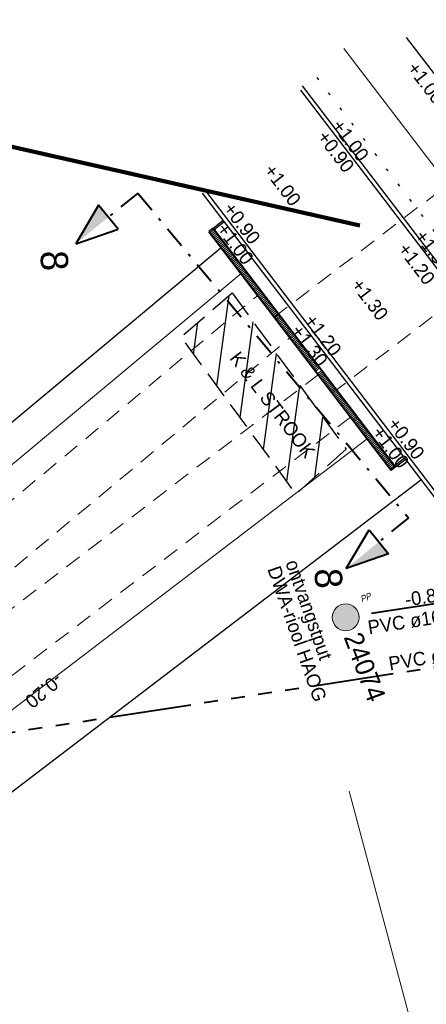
# Model space of a CAD drawing. Header units: metres. Extents: x 73592 to 73968, y 444899 to 445120.
# Tile 3 of 20: x 73633 to 73648, y 444921 to 444957. Entities that reach past the tile are written whole.
import ezdxf

# ---------------------------------------------------------------- set-up
doc = ezdxf.new("R2010")
doc.units = ezdxf.units.M
doc.header["$MEASUREMENT"] = 0
for name, pattern in [('DGN Style 1', [0.6, 0, -0.6]), ('DGN Style 2', [1, 0.6, -0.4]), ('DGN Style 3', [1.4, 1, -0.4]), ('DGN Style 4', [1.6, 0.8, -0.4, 0, -0.4]), ('DWA streng', [5.5, 3, -0.5, 0.5, -0.5, 0.5, -0.5]), ('VRWA streng', [7.5, 3, -0.5, 0.5, -0.5, 0.5, -0.5, 0.5, -0.5, 0.5, -0.5])]:
    doc.linetypes.add(name, pattern=pattern)
for name, color, linetype, lineweight in [('ALG werkgrens', 7, 'Continuous', 0), ('DWARS doorsnede tekst A A', 7, 'Continuous', 40), ('DWARS doorsnedelijn', 7, 'DGN Style 4', 40), ('GRONDWERK aanbr insteek talud', 7, 'Continuous', 30), ('NUTS aanbr tekst', 7, 'Continuous', 13), ('NUTS aanbr trace', 7, 'DGN Style 3', 30), ('RIO aanbr DWA BOB en stroomrichting', 30, 'Continuous', 13), ('RIO aanbr DWA putnummer', 30, 'Continuous', 30), ('RIO aanbr DWA putten', 30, 'Continuous', 13), ('RIO aanbr DWA streng', 30, 'DWA streng', 40), ('RIO aanbr DWA strenggegevens', 30, 'Continuous', 13), ('RIO aanbr DWA tekst overig', 7, 'Continuous', 13), ('RIO aanbr VRWA streng', 4, 'VRWA streng', 40), ('RIO aanbr VRWA strenggegevens', 4, 'Continuous', 13), ('VERH aanbr arcering', 252, 'Continuous', 0), ('VERH aanbr materiaalscheiding', 3, 'DGN Style 1', 30), ('VERH aanbr tekst hoogtemaat', 5, 'Continuous', 13), ('VERH aanbr tekst overig', 7, 'Continuous', 13), ('VERH aanbr trottoirband', 2, 'Continuous', 30), ('WATERG aanbr beschoeiing', 2, 'Continuous', 13), ('WATERG aanbr duiker', 1, 'Continuous', 40), ('WATERG aanbr onderwater stippellijn', 9, 'DGN Style 2', 0)]:
    doc.layers.add(name, color=color, linetype=linetype, lineweight=lineweight)
doc.styles.add('dwars tekst letters A A bij doorsnedelijn 5 mm', font='INTL_ISO.shx', dxfattribs={"height": 0.005})
doc.styles.add('nuts tekst K+L trace bij arcering', font='INTL_ISO.shx', dxfattribs={"height": 0.0025})
doc.styles.add('rio BOB 2 mm', font='INTL_ISO.shx', dxfattribs={"height": 0.0025})
doc.styles.add('rio putnummer 3.5 mm', font='INTL_ISO.shx', dxfattribs={"height": 0.0035})
doc.styles.add('rio tekst overig 2 mm', font='INTL_ISO.shx', dxfattribs={"height": 0.0025})
doc.styles.add('rio tekst strenggegevens 2 mm', font='INTL_ISO.shx', dxfattribs={"height": 0.0025})
doc.styles.add('Style-ENGINEERING I 0.20944', font='ENGINEERING.shx', dxfattribs={"oblique": 12})
doc.styles.add('Style-INTL_ISO', font='INTL_ISO.shx')
doc.styles.add('verh hoogtemaat 2 mm', font='INTL_ISO.shx', dxfattribs={"height": 0.0025})
doc.styles.add('verh tekst overig 2 mm', font='INTL_ISO.shx', dxfattribs={"height": 0.0025})
doc.linetypes.add('513', pattern='A,-0.5,[1,dgnlstyle-infvm_s.shx,S=0.008,R=0,X=0,Y=0],-3.5', length=4)
doc.dimstyles.new('maatvoering', dxfattribs={"dimscale": 200, "dimtxt": 0.0025, "dimasz": 0.0025, "dimexe": 0.00125, "dimexo": 0.00125, "dimgap": 0.001, "dimtad": 1, "dimjust": 1, "dimzin": 3, "dimdsep": 46, "dimtxsty": 'Style-INTL_ISO', "dimcen": 0.09, "dimse1": 1, "dimse2": 1, "dimclrd": 7, "dimclre": 7, "dimclrt": 256, "dimadec": 4, "dimazin": 3, "dimtfac": 1, "dimtmove": 1, "dimatfit": 3, "dimfxl": 0, "dimfrac": 2, "dimtzin": 3, "dimlwd": 0, "dimlwe": 0, "dimarcsym": 0})

# ---------------------------------------------------------------- blocks, each defined once
blk = doc.blocks.new('DRSNrechts_2')
at = {"layer": 'DWARS doorsnedelijn', "linetype": 'Continuous', "lineweight": 40, "extrusion": (0, 0, -1)}
blk.add_hatch(color=256, dxfattribs=at).paths.add_polyline_path([(-0.001, 1.395), (-0.562, 1.395), (-0.001, 2.936)])
at = {"layer": 'DWARS doorsnedelijn', "linetype": 'Continuous', "lineweight": 40}
for p, q in [((0.001, 2.936), (-0.562, 1.395)), ((0.562, 1.395), (0.001, 2.936)), ((-0.562, 1.395), (0.562, 1.395))]:
    blk.add_line(p, q, dxfattribs=at)
at = {"layer": 'DWARS doorsnedelijn'}
blk.add_line((0, 0), (0.002, 1.395), dxfattribs=at)
blk = doc.blocks.new('DRSNlinks_1')
at = {"layer": 'DWARS doorsnedelijn', "linetype": 'Continuous', "lineweight": 40, "extrusion": (0, 0, -1)}
blk.add_blockref('DRSNrechts_2', (0, 0), dxfattribs=at)
blk = doc.blocks.new('DRSNrechts_1')
at = {"layer": 'DWARS doorsnedelijn', "linetype": 'Continuous', "lineweight": 40}
blk.add_hatch(color=256, dxfattribs=at).paths.add_polyline_path([(0.001, 1.395), (0.562, 1.395), (0.001, 2.936)])
for p, q in [((0.001, 2.936), (-0.562, 1.395)), ((0.562, 1.395), (0.001, 2.936)), ((-0.562, 1.395), (0.562, 1.395))]:
    blk.add_line(p, q, dxfattribs=at)
at = {"layer": 'DWARS doorsnedelijn'}
blk.add_line((0, 0), (0.002, 1.395), dxfattribs=at)
blk = doc.blocks.new('POLYESTERPUT')
at = {"layer": 'RIO aanbr DWA putten'}
blk.add_hatch(color=256, dxfattribs=at).paths.add_polyline_path([(-0.493, 0.001, 1), (0.493, -0.001, 1)])
blk.add_circle((0, 0), 0.493, dxfattribs=at)
at = {"layer": 'RIO aanbr DWA putten', "style": 'Style-ENGINEERING I 0.20944', "oblique": 12, "width": 0.88}
blk.add_text('PP', height=0.25, rotation=359.8963, dxfattribs=at).set_placement((0.737, 0.298))

msp = doc.modelspace()

# ---------------------------------------------------------------- hatches: boundary and pattern name
at = {"layer": 'NUTS aanbr trace'}
h = msp.add_hatch(dxfattribs=at)
h.set_pattern_fill('_USER', color=256, style=0)
h.set_pattern_definition([(82.266, (73653.8805, 444951.5119), (-0.990903, 0.13458), [])])
h.paths.add_polyline_path([(73641.242, 444946.924), (73639.376, 444945.314), (73643.585, 444939.562), (73645.416, 444941.207)])

# ---------------------------------------------------------------- linework, layer by layer
at = {"layer": 'ALG werkgrens', "ltscale": 0.2}
msp.add_line((73645.524, 444928.693), (73649.244, 444914.783), dxfattribs=at)
at = {"layer": 'DWARS doorsnedelijn'}
msp.add_line((73637.792, 444950.577), (73647.693, 444938.697), dxfattribs=at)
at = {"layer": 'GRONDWERK aanbr insteek talud'}
for p, q in [((73604.464, 444918.267), (73640.842, 444948.586)), ((73605.295, 444907.384), (73648.146, 444940.089))]:
    msp.add_line(p, q, dxfattribs=at)
at = {"layer": 'NUTS aanbr trace', "flags": 128}
msp.add_lwpolyline([(73641.242, 444946.924), (73645.416, 444941.207), (73643.585, 444939.562), (73639.376, 444945.314)], close=True, dxfattribs=at)
at = {"layer": 'RIO aanbr DWA streng'}
msp.add_line((73654.741, 444936.486), (73645.888, 444935.124), dxfattribs=at)
at = {"layer": 'RIO aanbr VRWA streng'}
msp.add_line((73654.552, 444934.122), (73629.835, 444930.318), dxfattribs=at)
at = {"layer": 'VERH aanbr arcering', "linetype": 'Continuous'}
for p, q in [((73640.437, 444949.117), (73640.596, 444949.239)), ((73640.473, 444949.07), (73640.632, 444949.191)), ((73640.51, 444949.022), (73640.669, 444949.143)), ((73640.546, 444948.974), (73640.705, 444949.096)), ((73640.582, 444948.927), (73640.741, 444949.048)), ((73640.619, 444948.879), (73640.778, 444949)), ((73640.655, 444948.831), (73640.814, 444948.952)), ((73640.692, 444948.783), (73640.851, 444948.905)), ((73640.728, 444948.736), (73640.887, 444948.857)), ((73640.764, 444948.688), (73640.923, 444948.809)), ((73640.801, 444948.64), (73640.96, 444948.762)), ((73640.837, 444948.593), (73640.996, 444948.714)), ((73640.874, 444948.545), (73641.033, 444948.666)), ((73640.91, 444948.497), (73641.069, 444948.619)), ((73640.946, 444948.45), (73641.105, 444948.571)), ((73640.983, 444948.402), (73641.142, 444948.523)), ((73641.019, 444948.354), (73641.178, 444948.476)), ((73641.056, 444948.306), (73641.215, 444948.428)), ((73641.092, 444948.259), (73641.251, 444948.38)), ((73641.128, 444948.211), (73641.287, 444948.332)), ((73641.165, 444948.163), (73641.324, 444948.285)), ((73641.201, 444948.116), (73641.36, 444948.237)), ((73641.238, 444948.068), (73641.397, 444948.189)), ((73641.274, 444948.02), (73641.433, 444948.142)), ((73641.311, 444947.973), (73641.469, 444948.094)), ((73641.347, 444947.925), (73641.506, 444948.046)), ((73641.383, 444947.877), (73641.542, 444947.999)), ((73641.42, 444947.83), (73641.579, 444947.951)), ((73641.456, 444947.782), (73641.615, 444947.903)), ((73641.493, 444947.734), (73641.652, 444947.855)), ((73641.529, 444947.686), (73641.688, 444947.808)), ((73641.565, 444947.639), (73641.724, 444947.76)), ((73641.602, 444947.591), (73641.761, 444947.712)), ((73641.638, 444947.543), (73641.797, 444947.665)), ((73641.675, 444947.496), (73641.834, 444947.617)), ((73641.711, 444947.448), (73641.87, 444947.569)), ((73641.747, 444947.4), (73641.906, 444947.522)), ((73641.784, 444947.353), (73641.943, 444947.474)), ((73641.82, 444947.305), (73641.979, 444947.426)), ((73641.857, 444947.257), (73642.016, 444947.379)), ((73641.893, 444947.209), (73642.052, 444947.331)), ((73641.929, 444947.162), (73642.088, 444947.283)), ((73641.966, 444947.114), (73642.125, 444947.235)), ((73642.002, 444947.066), (73642.161, 444947.188)), ((73642.039, 444947.019), (73642.198, 444947.14)), ((73642.075, 444946.971), (73642.234, 444947.092)), ((73642.111, 444946.923), (73642.27, 444947.045)), ((73642.148, 444946.876), (73642.307, 444946.997)), ((73642.184, 444946.828), (73642.343, 444946.949)), ((73642.221, 444946.78), (73642.38, 444946.902)), ((73642.257, 444946.733), (73642.416, 444946.854)), ((73642.293, 444946.685), (73642.452, 444946.806)), ((73642.33, 444946.637), (73642.489, 444946.758)), ((73642.366, 444946.589), (73642.525, 444946.711)), ((73642.403, 444946.542), (73642.562, 444946.663)), ((73642.439, 444946.494), (73642.598, 444946.615)), ((73642.475, 444946.446), (73642.634, 444946.568)), ((73642.512, 444946.399), (73642.671, 444946.52)), ((73642.548, 444946.351), (73642.707, 444946.472)), ((73642.585, 444946.303), (73642.744, 444946.425)), ((73642.621, 444946.256), (73642.78, 444946.377)), ((73642.657, 444946.208), (73642.816, 444946.329)), ((73642.694, 444946.16), (73642.853, 444946.282)), ((73642.73, 444946.112), (73642.889, 444946.234)), ((73642.767, 444946.065), (73642.926, 444946.186)), ((73642.803, 444946.017), (73642.962, 444946.138)), ((73642.839, 444945.969), (73642.998, 444946.091)), ((73642.876, 444945.922), (73643.035, 444946.043)), ((73642.912, 444945.874), (73643.071, 444945.995)), ((73642.949, 444945.826), (73643.108, 444945.948)), ((73642.985, 444945.779), (73643.144, 444945.9)), ((73643.021, 444945.731), (73643.18, 444945.852)), ((73643.058, 444945.683), (73643.217, 444945.805)), ((73643.094, 444945.636), (73643.253, 444945.757)), ((73643.131, 444945.588), (73643.29, 444945.709)), ((73643.167, 444945.54), (73643.326, 444945.661)), ((73643.203, 444945.492), (73643.362, 444945.614)), ((73643.24, 444945.445), (73643.399, 444945.566)), ((73643.276, 444945.397), (73643.435, 444945.518)), ((73643.313, 444945.349), (73643.472, 444945.471)), ((73643.349, 444945.302), (73643.508, 444945.423)), ((73643.385, 444945.254), (73643.544, 444945.375)), ((73643.422, 444945.206), (73643.581, 444945.328)), ((73643.458, 444945.159), (73643.617, 444945.28)), ((73643.495, 444945.111), (73643.654, 444945.232)), ((73643.531, 444945.063), (73643.69, 444945.185)), ((73643.567, 444945.015), (73643.726, 444945.137)), ((73643.604, 444944.968), (73643.763, 444945.089)), ((73643.64, 444944.92), (73643.799, 444945.041)), ((73643.677, 444944.872), (73643.836, 444944.994)), ((73643.713, 444944.825), (73643.872, 444944.946)), ((73643.749, 444944.777), (73643.908, 444944.898)), ((73643.786, 444944.729), (73643.945, 444944.851)), ((73643.822, 444944.682), (73643.981, 444944.803)), ((73643.859, 444944.634), (73644.018, 444944.755)), ((73643.895, 444944.586), (73644.054, 444944.708)), ((73643.932, 444944.539), (73644.09, 444944.66)), ((73643.968, 444944.491), (73644.127, 444944.612)), ((73644.004, 444944.443), (73644.163, 444944.564)), ((73644.041, 444944.395), (73644.2, 444944.517)), ((73644.077, 444944.348), (73644.236, 444944.469)), ((73644.114, 444944.3), (73644.273, 444944.421)), ((73644.15, 444944.252), (73644.309, 444944.374)), ((73644.186, 444944.205), (73644.345, 444944.326)), ((73644.223, 444944.157), (73644.382, 444944.278)), ((73644.259, 444944.109), (73644.418, 444944.231)), ((73644.296, 444944.062), (73644.455, 444944.183)), ((73644.368, 444943.966), (73644.527, 444944.088)), ((73644.405, 444943.919), (73644.564, 444944.04)), ((73644.441, 444943.871), (73644.6, 444943.992)), ((73644.478, 444943.823), (73644.637, 444943.944)), ((73644.514, 444943.775), (73644.673, 444943.897)), ((73644.55, 444943.728), (73644.709, 444943.849)), ((73644.587, 444943.68), (73644.746, 444943.801)), ((73644.623, 444943.632), (73644.782, 444943.754)), ((73644.66, 444943.585), (73644.819, 444943.706)), ((73644.696, 444943.537), (73644.855, 444943.658)), ((73644.732, 444943.489), (73644.891, 444943.611)), ((73644.769, 444943.442), (73644.928, 444943.563)), ((73644.805, 444943.394), (73644.964, 444943.515)), ((73644.842, 444943.346), (73645.001, 444943.468)), ((73644.878, 444943.298), (73645.037, 444943.42)), ((73644.914, 444943.251), (73645.073, 444943.372)), ((73644.951, 444943.203), (73645.11, 444943.324)), ((73644.987, 444943.155), (73645.146, 444943.277)), ((73645.024, 444943.108), (73645.183, 444943.229)), ((73645.06, 444943.06), (73645.219, 444943.181)), ((73645.096, 444943.012), (73645.255, 444943.134)), ((73645.133, 444942.965), (73645.292, 444943.086)), ((73645.169, 444942.917), (73645.328, 444943.038)), ((73645.206, 444942.869), (73645.365, 444942.991)), ((73645.242, 444942.822), (73645.401, 444942.943)), ((73645.278, 444942.774), (73645.437, 444942.895)), ((73645.315, 444942.726), (73645.474, 444942.847)), ((73645.351, 444942.678), (73645.51, 444942.8)), ((73645.388, 444942.631), (73645.547, 444942.752)), ((73645.424, 444942.583), (73645.583, 444942.704)), ((73645.46, 444942.535), (73645.619, 444942.657)), ((73645.497, 444942.488), (73645.656, 444942.609)), ((73645.533, 444942.44), (73645.692, 444942.561)), ((73645.57, 444942.392), (73645.729, 444942.514)), ((73645.606, 444942.345), (73645.765, 444942.466)), ((73645.642, 444942.297), (73645.801, 444942.418)), ((73645.679, 444942.249), (73645.838, 444942.371)), ((73645.715, 444942.201), (73645.874, 444942.323)), ((73645.715, 444942.201), (73645.874, 444942.323)), ((73645.715, 444942.201), (73645.874, 444942.323)), ((73645.752, 444942.154), (73645.911, 444942.275)), ((73645.788, 444942.106), (73645.947, 444942.227)), ((73645.824, 444942.058), (73645.983, 444942.18)), ((73645.861, 444942.011), (73646.02, 444942.132)), ((73645.897, 444941.963), (73646.056, 444942.084)), ((73645.934, 444941.915), (73646.093, 444942.037)), ((73645.97, 444941.868), (73646.129, 444941.989)), ((73645.97, 444941.868), (73646.129, 444941.989)), ((73646.006, 444941.82), (73646.165, 444941.941)), ((73646.043, 444941.772), (73646.202, 444941.894)), ((73646.079, 444941.725), (73646.238, 444941.846)), ((73646.116, 444941.677), (73646.275, 444941.798)), ((73646.152, 444941.629), (73646.311, 444941.75)), ((73646.188, 444941.581), (73646.347, 444941.703)), ((73646.225, 444941.534), (73646.384, 444941.655)), ((73646.261, 444941.486), (73646.42, 444941.607)), ((73646.298, 444941.438), (73646.457, 444941.56)), ((73646.334, 444941.391), (73646.493, 444941.512)), ((73646.371, 444941.343), (73646.529, 444941.464)), ((73646.407, 444941.295), (73646.566, 444941.417)), ((73646.443, 444941.248), (73646.602, 444941.369)), ((73646.48, 444941.2), (73646.639, 444941.321)), ((73646.516, 444941.152), (73646.675, 444941.274)), ((73646.553, 444941.104), (73646.712, 444941.226)), ((73646.589, 444941.057), (73646.748, 444941.178)), ((73646.625, 444941.009), (73646.784, 444941.13)), ((73646.662, 444940.961), (73646.821, 444941.083)), ((73646.698, 444940.914), (73646.857, 444941.035)), ((73646.735, 444940.866), (73646.894, 444940.987)), ((73646.771, 444940.818), (73646.93, 444940.94)), ((73646.807, 444940.771), (73646.966, 444940.892)), ((73646.844, 444940.723), (73647.003, 444940.844)), ((73646.88, 444940.675), (73647.039, 444940.797)), ((73646.917, 444940.628), (73647.076, 444940.749)), ((73646.953, 444940.58), (73647.112, 444940.701)), ((73646.989, 444940.532), (73647.148, 444940.653)), ((73647.026, 444940.484), (73647.185, 444940.606))]:
    msp.add_line(p, q, dxfattribs=at)
at = {"layer": 'VERH aanbr materiaalscheiding'}
msp.add_line((73644.337, 444954.806), (73666.756, 444925.433), dxfattribs=at)
at = {"layer": 'VERH aanbr trottoirband'}
for p, q in [((73647.617, 444956.277), (73668.825, 444928.491)), ((73643.751, 444954.338), (73666.204, 444924.92)), ((73643.81, 444954.508), (73666.323, 444925.011)), ((73640.264, 444950.665), (73669.219, 444912.729)), ((73640.145, 444950.574), (73669.19, 444912.519)), ((73640.551, 444949.298), (73640.908, 444949.571)), ((73640.587, 444949.25), (73640.943, 444949.522)), ((73647.185, 444940.605), (73647.541, 444940.877)), ((73647.222, 444940.558), (73647.577, 444940.829))]:
    msp.add_line(p, q, dxfattribs=at)
at = {"layer": 'VERH aanbr trottoirband', "color": 2, "linetype": '513', "lineweight": 0}
msp.add_line((73645.334, 444955.866), (73667.83, 444926.393), dxfattribs=at)
at = {"layer": 'WATERG aanbr beschoeiing'}
for p, q in [((73604.576, 444916.798), (73641.571, 444947.631)), ((73605.079, 444910.213), (73646.185, 444941.586))]:
    msp.add_line(p, q, dxfattribs=at)
at = {"layer": 'WATERG aanbr duiker', "linetype": 'Continuous'}
for p, q in [((73640.55, 444949.299), (73640.391, 444949.177)), ((73647.062, 444940.437), (73647.221, 444940.558))]:
    msp.add_line(p, q, dxfattribs=at)
at = {"layer": 'WATERG aanbr duiker'}
for p, q in [((73640.391, 444949.177), (73647.062, 444940.437)), ((73640.55, 444949.299), (73647.221, 444940.558))]:
    msp.add_line(p, q, dxfattribs=at)
at = {"layer": 'WATERG aanbr onderwater stippellijn'}
for p, q in [((73642.786, 444946.04), (73651.371, 444952.592)), ((73644.909, 444943.257), (73653.296, 444949.658)), ((73628.97, 444935.827), (73642.178, 444946.835)), ((73630.219, 444934.329), (73643.363, 444945.284)), ((73632.005, 444934.475), (73644.395, 444943.931)), ((73633.188, 444932.924), (73645.578, 444942.381))]:
    msp.add_line(p, q, dxfattribs=at)

# ---------------------------------------------------------------- block references
at = {"layer": 'DWARS doorsnedelijn', "linetype": 'Continuous', "lineweight": 40, "rotation": 129.2222752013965}
for name, p in [('DRSNrechts_1', (73637.792, 444950.577)), ('DRSNlinks_1', (73647.693, 444938.697))]:
    msp.add_blockref(name, p, dxfattribs=at)
at = {"layer": 'RIO aanbr DWA putten', "rotation": 20.47251190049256}
msp.add_blockref('POLYESTERPUT', (73645.401, 444935.049), dxfattribs=at)

# ---------------------------------------------------------------- texts
at = {"layer": 'DWARS doorsnede tekst A A', "style": 'dwars tekst letters A A bij doorsnedelijn 5 mm'}
for p in [(73634.222, 444948.45), (73644.255, 444936.823)]:
    msp.add_text('8', height=1, rotation=272.9178, dxfattribs=at).set_placement(p)
at = {"layer": 'NUTS aanbr tekst', "linetype": 'Continuous', "style": 'nuts tekst K+L trace bij arcering'}
msp.add_text('K & L STROOK', height=0.5, rotation=307.1645, dxfattribs=at).set_placement((73641.124, 444944.529))
at = {"layer": 'RIO aanbr DWA BOB en stroomrichting', "insert": (73647.613, 444935.44), "char_height": 0.5, "attachment_point": 7, "rotation": 8.75, "line_spacing_factor": 0.84, "style": 'rio BOB 2 mm'}
msp.add_mtext('-0.87', dxfattribs=at)
at = {"layer": 'RIO aanbr DWA putnummer', "linetype": 'Continuous', "style": 'rio putnummer 3.5 mm'}
msp.add_text('24074', height=0.7, rotation=290.471, dxfattribs=at).set_placement((73645.318, 444934.332))
at = {"layer": 'RIO aanbr DWA strenggegevens', "linetype": 'Continuous', "style": 'rio tekst strenggegevens 2 mm'}
msp.add_text('PVC %%248160mm', height=0.5, rotation=8.75, dxfattribs=at).set_placement((73646.251, 444934.43))
at = {"layer": 'RIO aanbr DWA tekst overig', "insert": (73642.519, 444936.816), "char_height": 0.5, "attachment_point": 7, "rotation": 289.3614, "line_spacing_factor": 0.84, "style": 'rio tekst overig 2 mm'}
msp.add_mtext('ontvangstput\\P\\ptz;DWA-riool HAOG', dxfattribs=at)
at = {"layer": 'RIO aanbr VRWA strenggegevens', "linetype": 'Continuous', "style": 'rio tekst strenggegevens 2 mm'}
msp.add_text('PVC %%248 200mm', height=0.5, rotation=9.3019, dxfattribs=at).set_placement((73647.016, 444933.105))
at = {"layer": 'VERH aanbr tekst hoogtemaat', "style": 'verh hoogtemaat 2 mm'}
for s, p in [('+0.90', (73644.326, 444952.622)), ('+0.90', (73640.887, 444949.997)), ('+1.00', (73640.645, 444949.248)), ('+0.90', (73646.899, 444942.119)), ('+1.00', (73646.331, 444941.798))]:
    msp.add_text(s, height=0.5, rotation=307.3523, dxfattribs=at).set_placement(p)
at = {"layer": 'VERH aanbr tekst hoogtemaat', "char_height": 0.5, "attachment_point": 7, "rotation": 307.3523, "line_spacing_factor": 0.722892, "style": 'verh hoogtemaat 2 mm'}
for s, insert in [('+1.00', (73647.614, 444955.131)), ('+1.00', (73644.855, 444953.025)), ('+1.00', (73642.369, 444951.391)), ('+1.30', (73647.891, 444948.979)), ('+1.20', (73647.276, 444948.51)), ('+1.30', (73645.565, 444947.203)), ('+1.20', (73643.853, 444945.897)), ('+1.30', (73643.354, 444945.516))]:
    msp.add_mtext(s, dxfattribs=dict(at, insert=insert))
at = {"layer": 'VERH aanbr tekst overig', "insert": (73634.781, 444933.049), "char_height": 0.5, "attachment_point": 7, "rotation": 219.8088, "line_spacing_factor": 0.84, "style": 'verh tekst overig 2 mm'}
msp.add_mtext('-0.20', dxfattribs=at)

# ---------------------------------------------------------------- leaders
at = {"layer": 'VERH aanbr tekst overig', "color": 7, "linetype": 'Continuous', "lineweight": 0}
msp.add_leader([(73645.912, 444949.397), (73627.622, 444953.524), (73626.907, 444967.56)], dimstyle='maatvoering', override={"dimtxt": 0.002, "dimasz": 0.0008, "dimgap": 0, "dimtad": 0, "dimclrd": 0, "dimlwd": 65534}, dxfattribs=at)

doc.saveas('drawing.dxf')
